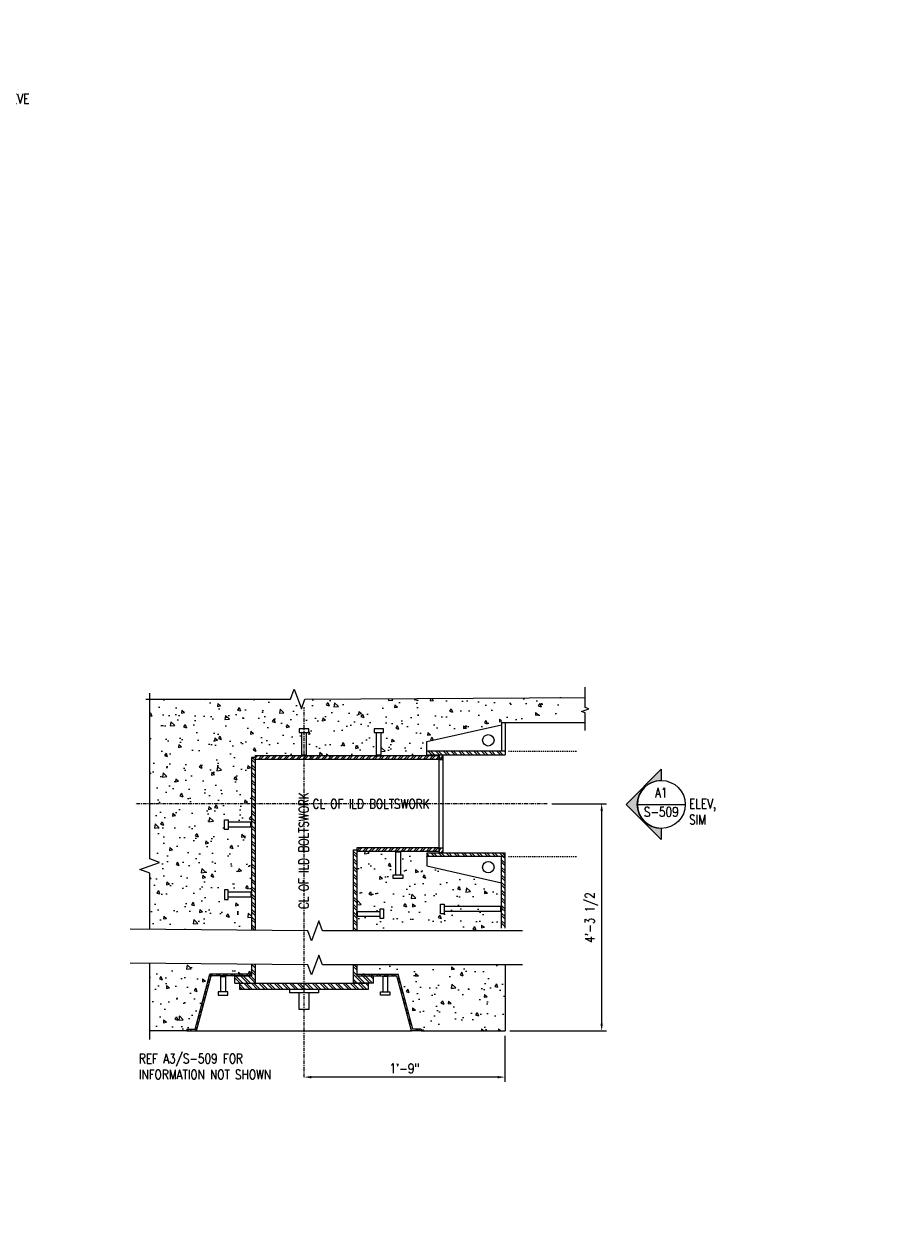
# Model space of a CAD drawing. Header units: inches. Extents: x -313 to 2687, y -193 to 798.
# Tile 11 of 28: x 336 to 427, y 0 to 125. Entities that reach past the tile are written whole.
import ezdxf
from ezdxf import colors
from ezdxf.entities.mleader import LeaderData, LeaderLine
from ezdxf.enums import TextEntityAlignment as Align
from ezdxf.math import Vec2, Vec3

# ---------------------------------------------------------------- set-up
doc = ezdxf.new("R2010")
doc.units = ezdxf.units.IN
doc.header["$LTSCALE"] = 0.5
doc.header["$MEASUREMENT"] = 0
doc.linetypes.add('CENTER2', pattern=[1.125, 0.75, -0.125, 0.125, -0.125])
doc.linetypes.add('DASHED2', pattern=[0.375, 0.25, -0.125])
doc.layers.get('DEFPOINTS').update_dxf_attribs({"color": 140})
for name, color, linetype in [('2024 10 07', 11, 'Continuous'), ('G-ANNO-SYMB', 2, 'Continuous'), ('S-ANNO-DIMS', 1, 'Continuous'), ('S-ANNO-NOTE', 190, 'Continuous'), ('S-ANNO-TEXT', 2, 'Continuous'), ('S-DETL-CNTR', 1, 'CENTER2'), ('S-DETL-LW00', 8, 'Continuous'), ('S-DETL-LW00-_DA', 8, 'DASHED2'), ('S-DETL-LW10-_CL', 1, 'CENTER2'), ('S-DETL-LW18', 190, 'Continuous'), ('S-DETL-MEDM', 3, 'Continuous'), ('S-DETL-PATT', 1, 'Continuous'), ('S-DETL-XHVY', 5, 'Continuous'), ('S-DETL-XLIT', 1, 'Continuous')]:
    doc.layers.add(name, color=color, linetype=linetype)
doc.styles.add('Annotative', font='romans.shx', dxfattribs={"width": 0.8, "height": 0.125})
doc.styles.add('RomanS', font='romans.shx', dxfattribs={"width": 0.8, "height": 0.09375})
doc.dimstyles.new('Annotative', dxfattribs={"dimtxt": 0.125, "dimasz": 0.09375, "dimexe": 0.0625, "dimexo": 0.0625, "dimgap": 0.039062, "dimtad": 1, "dimdec": 4, "dimzin": 3, "dimdsep": 46, "dimlunit": 4, "dimtxsty": 'Annotative', "dimcen": 0.09, "dimclrd": 1, "dimclre": 1, "dimclrt": 2, "dimadec": 0, "dimazin": 0, "dimtfac": 1, "dimtdec": 4, "dimtmove": 1, "dimatfit": 0, "dimfxl": 1, "dimfrac": 2, "dimtolj": 1, "dimtzin": 0, "dimlwd": 25, "dimlwe": 25, "dimarcsym": 0})
pattern_1 = [(320, (321.7428, 337.357), (-0.31376, -3.5863), [0.375, -4.125]), (265, (321.7428, 337.357), (3.76096, 0.693757), [0.3, -3.3]), (10.4514, (321.7167, 337.058), (3.4472, -2.892544), [0.3187, -3.50571]), (316.1842, (322.743, 337.357), (-0.827596, -5.336207), [0.5625, -6.1875]), (6.6356, (322.674, 336.912), (4.87059, -4.67331), [0.47805, -5.25857]), (261.1842, (322.743, 337.357), (4.87059, -4.67331), [0.45, -4.95]), (291, (322.4928, 336.857), (-2.013094, -2.984535), [0.375, -4.125]), (236, (322.4928, 336.857), (3.62575, -1.216577), [0.3, -3.3]), (341.4514, (322.325, 336.608), (1.612656, -4.20111), [0.3187, -3.50571]), (307.5, (321.7428, 337.3569), (1.6644693, -0.0607993), [0, -3.26, 0, -3.35, 0, -3.3125]), (277.5, (321.7428, 337.3569), (1.972059, -1.315348), [0, -1.91, 0, -3.185, 0, -1.2625]), (237.5, (321.7428, 338.4719), (-0.1127744, -2.669112), [0, -1.25, 0, -3.9, 0, -5.175]), (227.5, (321.7428, 338.9719), (0.500525, -2.91593), [0, -1.625, 0, -2.59, 0, -3.675])]
pattern_2 = [(135, (321.7428, 337.35687), (-0.3977476, -0.3977476), []), (135, (321.7428, 337.62204), (-0.3977476, -0.3977476), [])]
pattern_3 = [(315, (321.7428, 337.35687), (0.3977476, 0.3977476), []), (315, (321.7428, 337.0917), (0.3977476, 0.3977476), [])]

# ---------------------------------------------------------------- blocks, each defined once
blk = doc.blocks.new('A$Cd19e06c0')
at = {"layer": 'S-DETL-XLIT'}
for p, q in [((-0.25, 0), (-0.25, -1.58)), ((0.25, 0), (0.25, -1.58))]:
    blk.add_line(p, q, dxfattribs=at)
for points in [[(-0.19, 0.06), (-0.25, 0), (0.25, 0), (0.19, 0.06)], [(-0.5, -1.58), (-0.5, -1.95), (0.5, -1.95), (0.5, -1.58)]]:
    blk.add_lwpolyline(points, close=True, dxfattribs=at)
blk = doc.blocks.new('*D131')
at = {"layer": 'DEFPOINTS', "color": 0, "transparency": 16777216}
for p in [(386.21, 20.17), (365.21, 15.35), (365.21, 15.35)]:
    blk.add_point(p, dxfattribs=at)
at = {"layer": 'S-ANNO-DIMS', "color": 1, "lineweight": 25, "transparency": 16777216}
for p, q in [((386.21, 19.67), (386.21, 14.85)), ((385.46, 15.35), (365.96, 15.35))]:
    blk.add_line(p, q, dxfattribs=at)
at = {"layer": 'S-ANNO-DIMS', "color": 1, "transparency": 16777216}
for points in [[(365.96, 15.47), (365.96, 15.22), (365.21, 15.35)], [(385.46, 15.47), (385.46, 15.22), (386.21, 15.35)]]:
    blk.add_solid(points, dxfattribs=at)
at = {"layer": 'S-ANNO-DIMS', "color": 2, "transparency": 16777216, "insert": (375.71, 16.26), "char_height": 1, "attachment_point": 5, "style": 'Annotative'}
blk.add_mtext('\\A1;1\'-9"', dxfattribs=at)
blk = doc.blocks.new('*D132')
at = {"layer": 'DEFPOINTS', "color": 0, "transparency": 16777216}
for p in [(390.61, 43.92), (386.21, 20.17), (396.31, 20.17)]:
    blk.add_point(p, dxfattribs=at)
at = {"layer": 'S-ANNO-DIMS', "color": 1, "lineweight": 25, "transparency": 16777216}
for p, q in [((391.11, 43.92), (396.81, 43.92)), ((396.31, 43.17), (396.31, 20.92)), ((386.71, 20.17), (396.81, 20.17))]:
    blk.add_line(p, q, dxfattribs=at)
at = {"layer": 'S-ANNO-DIMS', "color": 1, "transparency": 16777216}
for points in [[(396.19, 43.17), (396.44, 43.17), (396.31, 43.92)], [(396.19, 20.92), (396.44, 20.92), (396.31, 20.17)]]:
    blk.add_solid(points, dxfattribs=at)
at = {"layer": 'S-ANNO-DIMS', "color": 2, "transparency": 16777216, "insert": (395.24, 32.04), "char_height": 1, "attachment_point": 5, "rotation": 90, "style": 'Annotative'}
blk.add_mtext("\\A1;4'-3 1/2", dxfattribs=at)
blk = doc.blocks.new('ELEVARROW')
at = {"lineweight": 9}
h = blk.add_hatch(color=256, dxfattribs=at)
edge = h.paths.add_edge_path(flags=0)
edge.add_line((0.46, 0), (0.312, 0))
edge.add_arc((0, 0), 0.312, 360, 540)
edge.add_line((-0.313, 0), (-0.46, 0))
edge.add_line((-0.46, 0), (0, 0.46))
edge.add_line((0, 0.46), (0.46, 0))
at = {"lineweight": 13}
blk.add_lwpolyline([(-0.46, 0), (-0.312, 0, -1), (0.312, 0), (0.46, 0), (0, 0.46)], format="xyb", close=True, dxfattribs=at)
blk = doc.blocks.new('ELEVID')
blk.add_line((-0.312, 0), (0.312, 0))
blk.add_circle((0, 0), 0.313)
at = {"style": 'RomanS', "width": 0.8}
for tag, p in [('DET_NO', (0, 0.091)), ('REFSHT', (0, -0.096))]:
    blk.add_attdef(tag, text='', height=0.125, dxfattribs=at).set_placement(p, align=Align.MIDDLE_CENTER)

msp = doc.modelspace()

# ---------------------------------------------------------------- hatches: boundary and pattern name
at = {"layer": 'S-DETL-PATT'}
h = msp.add_hatch(dxfattribs=at)
h.set_pattern_fill('AR-CONC', color=8, scale=0.5, angle=-90)
h.set_pattern_definition(pattern_1)
h.paths.add_polyline_path([(386.21444, 52.41859), (386.21444, 54.99312), (392.3321, 55.03188), (392.3321, 53.68375), (391.94573, 53.54312), (392.3321, 53.4025), (392.3321, 52.41859)])
h.paths.add_polyline_path([(388.59107, 58.87629), (388.59107, 54.10962), (386.56726, 54.10962), (386.56726, 58.87629)], flags=9)
h = msp.add_hatch(dxfattribs=at)
h.set_pattern_fill('AR-CONC', color=8, scale=0.5, angle=-90)
h.set_pattern_definition(pattern_1)
h.paths.add_polyline_path([(365.40194, 48.79359), (365.46444, 48.85609), (365.46444, 51.23109), (365.71444, 51.23109), (365.71444, 51.60609), (365.21444, 51.60609), (365.21444, 54.86068), (375.02819, 54.86068), (375.02819, 48.79359), (373.21569, 48.79359), (373.27819, 48.85609), (373.28101, 51.35609), (373.53101, 51.35609), (373.52819, 51.73109), (372.52819, 51.73109), (372.52819, 51.35609), (372.77819, 51.35609), (372.77819, 48.79359)])
h.paths.add_polyline_path([(375.02819, 48.79359), (375.02819, 54.79818), (385.83944, 54.92318), (385.83944, 52.17385), (378.02944, 50.41859), (378.02944, 49.04359), (379.34194, 49.04359), (379.34194, 48.79359)])
h.paths.add_polyline_path([(379.46444, 34.41859), (379.46444, 33.41859), (379.83944, 33.41859), (379.83944, 33.66859), (385.83944, 33.66979), (385.83944, 34.16796), (379.83944, 34.16859), (379.83944, 34.41859)], flags=16)
h.paths.add_polyline_path([(370.71444, 30.63603), (386.21444, 30.63603), (386.21444, 30.91859), (385.83944, 30.91859), (385.83944, 35.66859), (378.02944, 37.41859), (378.02944, 38.79359), (379.34194, 38.79359), (379.34194, 38.91859), (375.27819, 38.91859), (375.27819, 36.48109), (375.52819, 36.48109), (375.52819, 36.10609), (374.52819, 36.10609), (374.52819, 36.48109), (374.77819, 36.48109), (374.77819, 38.85609), (374.84069, 38.91859), (370.71444, 38.91859), (370.71444, 32.66859), (373.15194, 32.66859), (373.15194, 32.91859), (373.52694, 32.91859), (373.52694, 31.91859), (373.15194, 31.91859), (373.15194, 32.16859), (370.77694, 32.16859), (370.71444, 32.23109)])
h.paths.add_polyline_path([(349.08494, 30.78838), (359.71444, 30.69046), (359.71444, 34.16859), (357.27694, 34.16859), (357.27694, 33.91859), (356.90194, 33.91859), (356.90194, 34.91859), (357.27694, 34.91859), (357.27694, 34.66859), (359.65194, 34.66859), (359.71444, 34.60609), (359.71444, 41.48125), (357.27694, 41.48125), (357.27694, 41.23125), (356.90194, 41.23125), (356.90194, 42.23125), (357.27694, 42.23125), (357.27694, 41.98125), (359.65194, 41.98125), (359.71444, 41.91875), (359.71444, 48.60625), (360.08944, 48.60625), (360.08944, 48.79359), (364.96444, 48.79359), (364.96444, 51.23109), (364.71444, 51.23109), (364.71444, 51.60609), (365.21444, 51.60609), (365.21444, 54.86068), (349.08494, 54.86068), (349.08494, 38.16859), (350.11524, 37.79359), (348.05463, 37.04359), (349.08494, 36.66859)])
at = {"layer": 'S-DETL-PATT', "linetype": 'Continuous', "lineweight": 0}
h = msp.add_hatch(dxfattribs=at)
h.set_pattern_fill('ANSI32', color=8, scale=1.25)
h.set_pattern_definition([(45, (321.7428, 337.35687), (-0.3314563, 0.3314563), []), (45, (321.96377, 337.35687), (-0.3314563, 0.3314563), [])])
h.paths.add_polyline_path([(360.08944, 48.54391), (360.08944, 48.91859), (365.21444, 48.91859), (365.21444, 48.54391)])
h.paths.add_polyline_path([(365.21444, 48.54391), (365.21444, 48.91859), (365.46444, 48.91859), (374.94665, 48.91859), (374.75056, 48.54391)])
h.paths.add_polyline_path([(374.75056, 48.54391), (374.94665, 48.91859), (379.34194, 48.91859), (379.34194, 48.54391)])
h.paths.add_polyline_path([(370.71444, 38.91859), (370.71444, 39.29359), (375.02819, 39.29359), (375.02819, 38.91859), (374.84069, 38.91859)])
h.paths.add_polyline_path([(375.02819, 38.91859), (375.02819, 39.29359), (379.34194, 39.29359), (379.34194, 38.91859)])
h = msp.add_hatch(dxfattribs=at)
h.set_pattern_fill('ANSI32', color=8, scale=1.5, angle=90)
h.set_pattern_definition(pattern_2)
h.paths.add_polyline_path([(378.02944, 49.04359), (378.02944, 49.41859), (386.21444, 49.41859), (386.21444, 49.04359)])
h.paths.add_polyline_path([(378.02944, 38.41859), (378.02944, 38.79359), (386.21444, 38.79359), (386.21444, 38.41859)])
h = msp.add_hatch(dxfattribs=at)
h.set_pattern_fill('ANSI32', color=8, scale=1.25, angle=-1.27e-14)
h.paths.add_polyline_path([(379.71694, 49.04359), (379.34194, 49.04359), (379.34194, 48.54391), (379.71694, 48.54391)])
h.paths.add_polyline_path([(379.71694, 39.29359), (379.34194, 39.29359), (379.34194, 38.79359), (379.71694, 38.79359)])
h = msp.add_hatch(dxfattribs=at)
h.set_pattern_fill('ANSI32', color=8, scale=1.5, angle=-90)
h.set_pattern_definition(pattern_3)
h.paths.add_polyline_path([(359.71444, 30.69046), (360.08944, 30.68701), (360.08944, 48.73125), (359.71444, 48.73125)])
h = msp.add_hatch(dxfattribs=at)
h.set_pattern_fill('ANSI32', color=8, scale=1.5, angle=-90)
h.set_pattern_definition(pattern_3)
h.paths.add_polyline_path([(370.33944, 30.63603), (370.71444, 30.63603), (370.71444, 39.10609), (370.33944, 39.10609)])
h = msp.add_hatch(dxfattribs=at)
h.set_pattern_fill('ANSI32', color=8, scale=1.5, angle=90)
h.set_pattern_definition(pattern_2)
h.paths.add_polyline_path([(385.83944, 30.91859), (385.83944, 38.41859), (386.21444, 38.41859), (386.21444, 30.91859)])
at = {"layer": 'S-DETL-PATT'}
h = msp.add_hatch(dxfattribs=at)
h.set_pattern_fill('AR-CONC', color=8, scale=0.5, angle=-90)
h.set_pattern_definition([(320, (-10.195, 0.6543), (-0.31376, -3.5863), [0.375, -4.125]), (265, (-10.195, 0.6543), (3.76096, 0.693757), [0.3, -3.3]), (10.4514, (-10.221, 0.3554), (3.4472, -2.892544), [0.3187, -3.50571]), (316.1842, (-9.195, 0.6543), (-0.827596, -5.336207), [0.5625, -6.1875]), (6.6356, (-9.264, 0.2096), (4.87059, -4.67331), [0.47805, -5.25857]), (261.1842, (-9.195, 0.654), (4.87059, -4.67331), [0.45, -4.95]), (291, (-9.445, 0.1543), (-2.013094, -2.984535), [0.375, -4.125]), (236, (-9.445, 0.1543), (3.62575, -1.216577), [0.3, -3.3]), (341.4514, (-9.6128, -0.0945), (1.612656, -4.201112), [0.3187, -3.50571]), (307.5, (-10.195, 0.6543), (1.6644693, -0.0607993), [0, -3.26, 0, -3.35, 0, -3.3125]), (277.5, (-10.195, 0.6543), (1.9720586, -1.315348), [0, -1.91, 0, -3.185, 0, -1.2625]), (237.5, (-10.195, 1.7693), (-0.1127744, -2.669112), [0, -1.25, 0, -3.9, 0, -5.175]), (227.5, (-10.195, 2.2693), (0.500525, -2.915931), [0, -1.625, 0, -2.59, 0, -3.675])])
h.paths.add_polyline_path([(386.21444, 27.06993), (370.71444, 27.06993), (370.71444, 26.10753), (375.05061, 26.10753), (376.59132, 20.35753), (377.44744, 20.35753), (377.44744, 20.17003), (386.21444, 20.17003)])
h.paths.add_polyline_path([(355.37827, 26.10753), (359.71444, 26.10753), (359.71444, 27.12437), (349.08494, 27.22229), (349.08494, 20.17003), (352.98143, 20.17003), (352.98143, 20.35753), (353.83756, 20.35753)])
at = {"layer": 'S-DETL-PATT', "linetype": 'Continuous', "lineweight": 0}
h = msp.add_hatch(dxfattribs=at)
h.set_pattern_fill('ANSI32', color=8, scale=1.5, angle=-90)
h.set_pattern_definition([(315, (321.72344, 335.104), (0.3977476, 0.3977476), []), (315, (321.72344, 334.8388), (0.3977476, 0.3977476), [])])
h.paths.add_polyline_path([(355.50278, 25.91571), (359.69508, 25.91571), (359.69508, 26.10321), (355.35891, 26.10321), (353.8182, 20.35321), (352.96207, 20.35321), (352.96207, 20.16571), (353.96207, 20.16571)])
h.paths.add_polyline_path([(360.07008, 27.1166), (359.69508, 27.12005), (359.69508, 25.91571), (357.94508, 25.91571), (357.94508, 25.16571), (360.07008, 25.16571)])
h = msp.add_hatch(dxfattribs=at)
h.set_pattern_fill('ANSI32', color=8, scale=1.5, angle=-90)
h.set_pattern_definition([(315, (321.7428, 335.1118), (0.3977476, 0.3977476), []), (315, (321.7428, 334.84665), (0.3977476, 0.3977476), [])])
h.paths.add_polyline_path([(374.90674, 25.92353), (370.71444, 25.92353), (370.71444, 26.11103), (375.05061, 26.11103), (376.59132, 20.36103), (377.44744, 20.36103), (377.44744, 20.17353), (376.44744, 20.17353)])
h.paths.add_polyline_path([(370.71444, 27.07344), (370.33944, 27.07344), (370.33944, 25.17353), (372.46444, 25.17353), (372.46444, 25.92353), (370.71444, 25.92353)])
h = msp.add_hatch(dxfattribs=at)
h.set_pattern_fill('ANSI32', color=8, scale=1.5, angle=-90)
h.set_pattern_definition([(315, (337.4534, 397.7049), (0.3977476, 0.3977476), []), (315, (337.4534, 397.43976), (0.3977476, 0.3977476), [])])
h.paths.add_polyline_path([(358.46444, 24.54503), (358.46444, 25.17003), (365.21444, 25.17003), (365.21444, 24.54503)])
h.paths.add_polyline_path([(371.96444, 25.17003), (371.96444, 24.54503), (365.21444, 24.54503), (365.21444, 25.17003)])

# ---------------------------------------------------------------- linework, layer by layer
at = {"layer": '2024 10 07'}
for p, q in [((359.71444, 26.10753), (355.37827, 26.10753)), ((359.71444, 25.92003), (355.52214, 25.92003))]:
    msp.add_line(p, q, dxfattribs=at)
at = {"layer": 'S-ANNO-TEXT', "linetype": 'Continuous'}
for points in [[(349.08494, 30.78838), (349.08494, 36.66859), (348.05463, 37.04359), (350.11524, 37.79359), (349.08494, 38.16859), (349.08494, 55.47422)], [(348.6812, 54.86068), (363.8062, 54.86068), (364.1812, 55.89098), (364.9312, 53.83037), (365.3062, 54.86068), (394.6018, 55.03188)], [(394.6018, 51.56126), (394.6018, 53.4025), (394.21543, 53.54312), (394.98816, 53.82437), (394.6018, 53.965), (394.6018, 56.09876)], [(349.08494, 19.29503), (349.08494, 27.22229)]]:
    msp.add_lwpolyline(points, dxfattribs=at)
at = {"layer": 'S-DETL-CNTR'}
msp.add_line((365.21444, 15.34804), (365.21444, 54.00429), dxfattribs=at)
at = {"layer": 'S-DETL-LW00'}
msp.add_line((353.98143, 20.17003), (376.44744, 20.17003), dxfattribs=at)
at = {"layer": 'S-DETL-LW00', "linetype": 'Continuous'}
for points in [[(388.02755, 30.63603), (367.1236, 30.63603), (366.7486, 31.66633), (365.9986, 29.60572), (365.6236, 30.63603), (347.03901, 30.80723)], [(388.02755, 27.06993), (367.1236, 27.06993), (366.7486, 28.10024), (365.9986, 26.03963), (365.6236, 27.06993), (347.03901, 27.24113)]]:
    msp.add_lwpolyline(points, dxfattribs=at)
at = {"layer": 'S-DETL-LW00-_DA'}
for p, q in [((386.57258, 49.41859), (393.74354, 49.41859)), ((386.57258, 38.41859), (393.74354, 38.41859))]:
    msp.add_line(p, q, dxfattribs=at)
at = {"layer": 'S-DETL-LW10-_CL'}
msp.add_line((390.61152, 43.91859), (347.60244, 43.91859), dxfattribs=at)
at = {"layer": 'S-DETL-LW18'}
for p, q in [((379.34194, 38.79359), (379.34194, 49.04359)), ((379.71694, 49.04359), (379.71694, 38.79359)), ((353.83756, 20.35753), (355.37827, 26.10753)), ((353.98143, 20.17003), (355.52214, 25.92003)), ((370.71444, 26.10753), (375.05061, 26.10753)), ((370.71444, 25.92003), (374.90674, 25.92003)), ((376.44744, 20.17003), (374.90674, 25.92003)), ((376.59132, 20.35753), (375.05061, 26.10753)), ((352.98143, 20.35753), (353.83756, 20.35753)), ((352.98143, 20.35753), (352.98143, 20.17003)), ((352.98143, 20.17003), (353.98143, 20.17003)), ((377.44744, 20.17003), (376.44744, 20.17003)), ((377.44744, 20.35753), (376.59132, 20.35753)), ((377.44744, 20.35753), (377.44744, 20.17003))]:
    msp.add_line(p, q, dxfattribs=at)
at = {"layer": 'S-DETL-MEDM'}
for p, q in [((378.02944, 50.41859), (385.83944, 52.17385)), ((385.83944, 52.41859), (385.83944, 49.42385)), ((385.83944, 52.41859), (386.21444, 52.41859)), ((386.21444, 52.41859), (386.21444, 49.04359)), ((378.02944, 49.04359), (378.02944, 50.41859)), ((379.34194, 48.91859), (360.08944, 48.91859)), ((360.08944, 48.91859), (360.08944, 30.68701)), ((386.21444, 49.41859), (378.02944, 49.41859)), ((378.02944, 49.04359), (386.21444, 49.04359)), ((379.34194, 49.04359), (379.34194, 48.54391)), ((379.34194, 48.91859), (379.34194, 48.54391)), ((379.71694, 48.54391), (379.71694, 49.04359)), ((359.71444, 48.73125), (359.71444, 30.69046)), ((360.08944, 48.73125), (359.71444, 48.73125)), ((379.34194, 48.54391), (360.08944, 48.54391)), ((379.34194, 48.54391), (379.71694, 48.54391)), ((370.33944, 39.10609), (370.33944, 30.63603)), ((370.33944, 39.10609), (370.71444, 39.10609)), ((379.34194, 39.29359), (370.71444, 39.29359)), ((370.71444, 39.29359), (370.71444, 30.63603)), ((379.34194, 38.91859), (370.71444, 38.91859)), ((379.34194, 39.29359), (379.34194, 38.91859)), ((379.34194, 39.29359), (379.71694, 39.29359)), ((379.34194, 38.79359), (379.34194, 38.91859)), ((379.71694, 39.29359), (379.71694, 38.79359)), ((378.02944, 38.79359), (386.21444, 38.79359)), ((378.02944, 38.79359), (378.02944, 37.41859)), ((386.21444, 38.41859), (378.02944, 38.41859)), ((379.71694, 38.79359), (379.34194, 38.79359)), ((385.83944, 30.91859), (385.83944, 38.41859)), ((386.21444, 30.91859), (386.21444, 38.79359)), ((378.02944, 37.41859), (385.83944, 35.66859)), ((359.71444, 27.12437), (359.71444, 25.92003)), ((360.08944, 27.12091), (360.08944, 25.17003)), ((370.33944, 27.06993), (370.33944, 25.17003)), ((370.71444, 27.06993), (370.71444, 25.92003)), ((357.96444, 25.17003), (357.96444, 25.92003)), ((357.96444, 25.92003), (359.71444, 25.92003)), ((357.96444, 25.17003), (360.08944, 25.17003)), ((358.46444, 25.17003), (360.08944, 25.17003)), ((358.46444, 25.17003), (371.96444, 25.17003)), ((372.46444, 25.17003), (370.33944, 25.17003)), ((370.71444, 25.92003), (372.46444, 25.92003)), ((372.46444, 25.17003), (372.46444, 25.92003))]:
    msp.add_line(p, q, dxfattribs=at)
for points in [[(358.46444, 25.17003), (358.46444, 24.54503), (371.96444, 24.54503), (371.96444, 25.17003)], [(366.71444, 24.54503), (366.71444, 24.17003), (363.71444, 24.17003), (363.71444, 24.54503)], [(365.71444, 24.17003), (365.71444, 22.42003), (364.71444, 22.42003), (364.71444, 24.17003)]]:
    msp.add_lwpolyline(points, dxfattribs=at)
for centre in [(384.46444, 50.54709), (384.46444, 37.29309)]:
    msp.add_circle(centre, 0.5975, dxfattribs=at)
at = {"layer": 'S-DETL-XHVY'}
for p, q in [((386.21444, 52.41859), (394.6018, 52.41859)), ((386.21444, 27.06993), (386.21444, 20.17003)), ((352.98143, 20.17003), (349.08494, 20.17003)), ((377.44744, 20.17003), (386.21444, 20.17003))]:
    msp.add_line(p, q, dxfattribs=at)
at = {"layer": 'S-DETL-XLIT'}
for p, q in [((364.96444, 48.98109), (364.96444, 51.35609)), ((365.46444, 48.98109), (365.46444, 51.35609)), ((372.77819, 48.98109), (372.77819, 51.35609)), ((373.27819, 48.98109), (373.27819, 51.35609)), ((359.65194, 41.98125), (357.27694, 41.98125)), ((359.65194, 41.48125), (357.27694, 41.48125)), ((374.77819, 38.85609), (374.77819, 36.48109)), ((375.27819, 38.85609), (375.27819, 36.48109)), ((359.65194, 34.66859), (357.27694, 34.66859)), ((359.65194, 34.16859), (357.27694, 34.16859)), ((370.77694, 32.66859), (373.15194, 32.66859)), ((385.77694, 33.16859), (379.83944, 33.16859)), ((385.77694, 32.66859), (379.83944, 32.66859)), ((370.77694, 32.16859), (373.15194, 32.16859))]:
    msp.add_line(p, q, dxfattribs=at)
for points in [[(365.71444, 51.35609), (365.71444, 51.73109), (364.71444, 51.73109), (364.71444, 51.35609)], [(373.52819, 51.35609), (373.52819, 51.73109), (372.52819, 51.73109), (372.52819, 51.35609)], [(365.40194, 48.91859), (365.46444, 48.98109), (364.96444, 48.98109), (365.02694, 48.91859)], [(373.21569, 48.91859), (373.27819, 48.98109), (372.77819, 48.98109), (372.84069, 48.91859)], [(357.27694, 41.23125), (356.90194, 41.23125), (356.90194, 42.23125), (357.27694, 42.23125)], [(359.71444, 41.54375), (359.65194, 41.48125), (359.65194, 41.98125), (359.71444, 41.91875)], [(375.21569, 38.91859), (375.27819, 38.85609), (374.77819, 38.85609), (374.84069, 38.91859)], [(375.52819, 36.48109), (375.52819, 36.10609), (374.52819, 36.10609), (374.52819, 36.48109)], [(357.27694, 34.91859), (356.90194, 34.91859), (356.90194, 33.91859), (357.27694, 33.91859)], [(359.71444, 34.60609), (359.65194, 34.66859), (359.65194, 34.16859), (359.71444, 34.23109)], [(370.71444, 32.60609), (370.77694, 32.66859), (370.77694, 32.16859), (370.71444, 32.23109)], [(373.15194, 32.91859), (373.52694, 32.91859), (373.52694, 31.91859), (373.15194, 31.91859)], [(379.83944, 32.41859), (379.46444, 32.41859), (379.46444, 33.41859), (379.83944, 33.41859)], [(385.83944, 32.73109), (385.77694, 32.66859), (385.77694, 33.16859), (385.83944, 33.10609)]]:
    msp.add_lwpolyline(points, close=True, dxfattribs=at)

# ---------------------------------------------------------------- block references
at = {"layer": 'G-ANNO-SYMB', "xscale": -7.9992, "yscale": 7.9992, "zscale": 7.9992, "rotation": 90}
msp.add_blockref('ELEVARROW', (402.54193, 43.84244), dxfattribs=at)
at = {"layer": 'G-ANNO-SYMB'}
ref = msp.add_blockref('ELEVID', (402.54193, 43.84244), dxfattribs=dict(at, xscale=7.9992, yscale=7.9992, zscale=7.9992))
ref.add_attrib('DET_NO', 'A1', dxfattribs={"layer": '0', "color": 1, "height": 0.9999, "style": 'Annotative', "width": 0.800781}).set_placement((402.54193, 44.57255), align=Align.CENTER)
ref.add_attrib('REFSHT', 'S-509', dxfattribs={"layer": '0', "color": 1, "height": 0.9999, "style": 'Annotative', "width": 0.800781}).set_placement((402.54193, 43.07328), align=Align.MIDDLE)
at = {"layer": 'S-DETL-LW00-_DA'}
msp.add_blockref('A$Cd19e06c0', (356.74329, 25.85753), dxfattribs=at)
at = {"layer": 'S-DETL-LW00-_DA', "xscale": -1}
msp.add_blockref('A$Cd19e06c0', (373.68559, 25.85753), dxfattribs=at)

# ---------------------------------------------------------------- texts
at = {"layer": 'S-ANNO-NOTE', "char_height": 1, "attachment_point": 1, "style": 'Annotative'}
for s, insert, width in [('ELEV, SIM ', (405.44515, 44.42657), 1.4473167), ('REF A3/S-509 FOR INFORMATION NOT SHOWN ', (347.9543, 17.78641), 18.8474706)]:
    msp.add_mtext(s, dxfattribs=dict(at, insert=insert, width=width))
at = {"layer": 'S-ANNO-TEXT', "insert": (372.21217, 43.90653), "char_height": 1, "width": 12.8710612, "attachment_point": 5, "style": 'Annotative'}
msp.add_mtext('CL OF ILD BOLTSWORK', dxfattribs=at)
at = {"layer": 'S-ANNO-TEXT', "insert": (365.18122, 39.0216), "char_height": 1, "width": 12.8710612, "attachment_point": 5, "rotation": 90, "style": 'Annotative'}
msp.add_mtext('CL OF ILD BOLTSWORK', dxfattribs=at)

# ---------------------------------------------------------------- dimensions: what is measured, and where the dimension line sits
at = {"layer": 'S-ANNO-DIMS'}
dim = msp.add_linear_dim(base=(396.31172, 20.17003), p1=(390.61152, 43.91859), p2=(386.21444, 20.17003), angle=90, text="4'-3 1/2", dimstyle='Annotative', override={"dimpost": '\\X'}, dxfattribs=at)
dim.commit()
dim.dimension.update_dxf_attribs({"geometry": '*D132', "text_midpoint": (395.23732, 32.04431)})
dim = msp.add_linear_dim(base=(365.21444, 15.34804), p1=(386.21444, 20.17003), p2=(365.21444, 15.34804), dimstyle='Annotative', override={"dimpost": '\\X'}, dxfattribs=at)
dim.commit()
dim.dimension.update_dxf_attribs({"geometry": '*D131', "text_midpoint": (375.71444, 16.25577)})

# ---------------------------------------------------------------- leaders
at = {"layer": 'S-ANNO-TEXT', "linetype": 'Continuous'}
ml = msp.add_multileader_mtext('Standard', dxfattribs=at)
ml.set_content('\\A1;1', color=256, style='Annotative')
ml.set_leader_properties(color=1, linetype='ByLayer', lineweight=-1)
ml.build(insert=Vec2(0, 0))
ml.multileader.update_dxf_attribs({"text_right_attachment_type": 3, "dogleg_length": 0.125, "arrow_head_size": 1, "scale": 8})
ctx = ml.context
ctx.base_point, ctx.scale, ctx.char_height, ctx.arrow_head_size, ctx.landing_gap_size, ctx.plane_origin = Vec3(287.12895, 124.8983), 8, 1, 1, 0.25, Vec3(-101.19429, -306.12797)
ctx.right_attachment = 3
notes = []
notes.append((ctx, [(0, (0, 0, 0), (0, 0), (1, 0), 1, [])]))
ctx.mtext.insert, ctx.mtext.width, ctx.mtext.defined_height = Vec3(287.37895, 125.3983), 9.7281706, 2.66188
ml = msp.add_multileader_mtext('Standard', dxfattribs=at)
ml.set_content('\\A1;1', color=256, style='Annotative')
ml.set_leader_properties(color=1, linetype='ByLayer', lineweight=-1)
ml.build(insert=Vec2(0, 0))
ml.multileader.update_dxf_attribs({"text_right_attachment_type": 3, "dogleg_length": 0.125, "arrow_head_size": 1, "scale": 8})
ctx = ml.context
ctx.base_point, ctx.scale, ctx.char_height, ctx.arrow_head_size, ctx.landing_gap_size, ctx.plane_origin = Vec3(288.99945, 123.10172), 8, 1, 1, 0.25, Vec3(-99.32379, -307.92456)
ctx.right_attachment = 3
notes.append((ctx, [(0, (0, 0, 0), (0, 0), (1, 0), 1, [])]))
ctx.mtext.insert, ctx.mtext.width, ctx.mtext.defined_height = Vec3(289.24945, 123.60172), 9.7281706, 2.66188
ml = msp.add_multileader_mtext('Standard', dxfattribs=at)
ml.set_content('\\A1;BLOCKOUT FOR ILD LOCK ACCESS', color=2, style='Annotative')
ml.set_leader_properties(color=1, linetype='ByLayer', lineweight=-1)
ml.build(insert=Vec2(0, 0))
ml.multileader.update_dxf_attribs({"text_right_attachment_type": 3, "dogleg_length": 0.125, "arrow_head_size": 1, "scale": 8})
ctx = ml.context
ctx.base_point, ctx.scale, ctx.char_height, ctx.arrow_head_size, ctx.landing_gap_size, ctx.plane_origin = Vec3(293.23466, 123.24722), 8, 1, 1, 0.5, Vec3(-94.78005, -308.35405)
ctx.right_attachment = 3
notes.append((ctx, [(0, (1, 1, 0), (292.23466, 123.24722), (1, 0), 1, [(0, [(289.79727, 119.958)], 0, [])])]))
ctx.mtext.insert, ctx.mtext.width, ctx.mtext.defined_height = Vec3(293.73466, 123.74722), 9.9091175, 3.90719
ml = msp.add_multileader_mtext('Standard', dxfattribs=at)
ml.set_content('\\A1;1/4" SS PL FOR ILD BOLTWORKS SLEEVE', color=2, style='Annotative')
ml.set_leader_properties(color=1, linetype='ByLayer', lineweight=-1)
ml.build(insert=Vec2(0, 0))
ml.multileader.update_dxf_attribs({"text_right_attachment_type": 3, "dogleg_length": 0.125, "arrow_head_size": 1, "scale": 8})
ctx = ml.context
ctx.base_point, ctx.scale, ctx.char_height, ctx.arrow_head_size, ctx.landing_gap_size, ctx.plane_origin = Vec3(313.55876, 117.58568), 8, 1, 1, 0.5, Vec3(-78.51467, -320.93006)
ctx.right_attachment = 3
notes.append((ctx, [(0, (1, 1, 0), (312.55876, 117.58568), (1, 0), 1, [(0, [(303.33717, 115.00371)], 0, [])])]))
ctx.mtext.insert, ctx.mtext.width, ctx.mtext.defined_height = Vec3(314.05876, 118.08568), 14.1654348, 8.16819
ml = msp.add_multileader_mtext('Standard', dxfattribs=at)
ml.set_content('\\A1;3/8" SS PL FOR\\PILD SLEAVE, TYP UNO', color=2, style='Annotative')
ml.set_leader_properties(color=1, linetype='ByLayer', lineweight=-1)
ml.build(insert=Vec2(0, 0))
ml.multileader.update_dxf_attribs({"text_right_attachment_type": 3, "dogleg_length": 0.125, "arrow_head_size": 1, "scale": 8})
ctx = ml.context
ctx.base_point, ctx.scale, ctx.char_height, ctx.arrow_head_size, ctx.landing_gap_size, ctx.plane_origin = Vec3(308.96578, 57.69597), 8, 1, 1, 0.5, Vec3(-83.10764, -389.91799)
ctx.right_attachment = 3
notes.append((ctx, [(0, (1, 1, 0), (307.96578, 57.69597), (1, 0), 1, [(0, [(302.93184, 46.01577)], 0, [])])]))
ctx.mtext.insert, ctx.mtext.width, ctx.mtext.defined_height = Vec3(309.46578, 58.29121), 14.1654348, 8.16819
for ctx, leaders in notes:
    for number, flags, end, landing, length, lines in leaders:
        leader = LeaderData()
        leader.index, (leader.has_last_leader_line, leader.has_dogleg_vector, leader.attachment_direction) = number, flags
        leader.last_leader_point, leader.dogleg_vector, leader.dogleg_length = Vec3(end), Vec3(landing), length
        for number, points, colour, breaks in lines:
            line = LeaderLine()
            line.index, line.vertices, line.color, line.breaks = number, Vec3.list(points), colors.encode_raw_color(colour), breaks
            leader.lines.append(line)
        ctx.leaders.append(leader)

doc.saveas('drawing.dxf')
